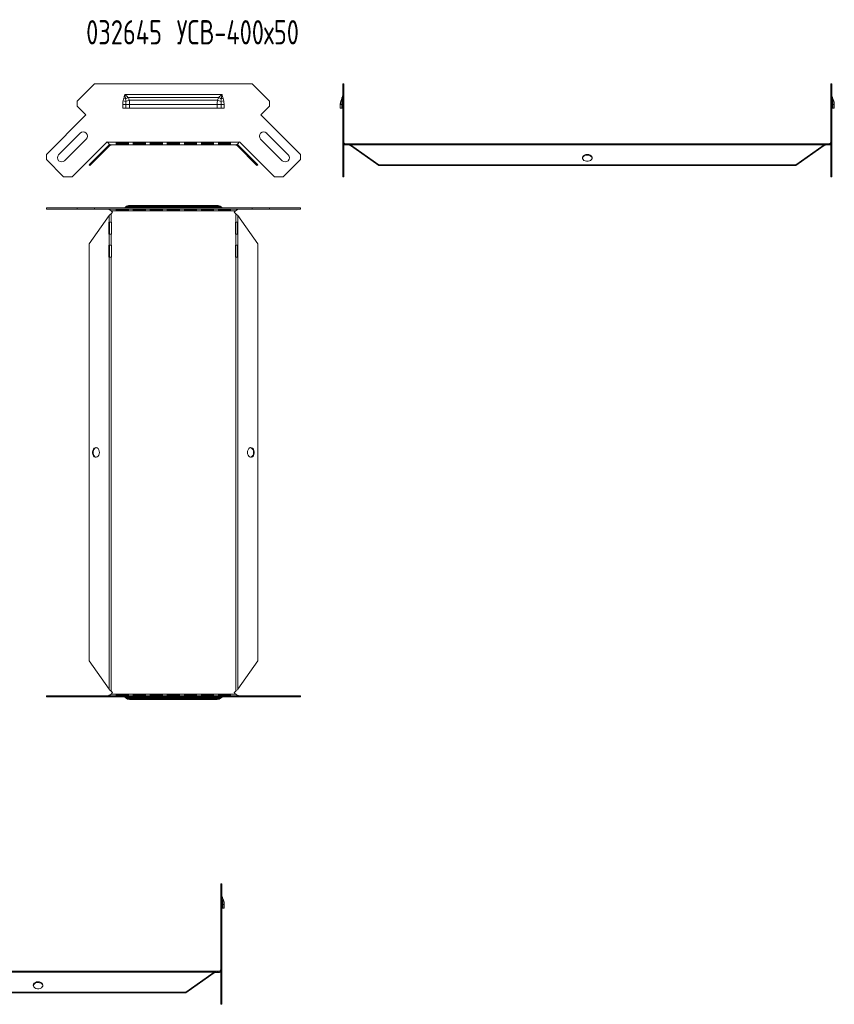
# Model space of a CAD drawing. Header units: millimetres. Extents: x -110 to 3011, y -971 to 757.
# Tile 13 of 13: x 2341 to 3011, y -53 to 757. Entities that reach past the tile are written whole.
import ezdxf

# ---------------------------------------------------------------- set-up
doc = ezdxf.new("R2010")
doc.units = ezdxf.units.MM
doc.styles.add('SLDTEXTSTYLE4', font='TXT', dxfattribs={"width": 0.7, "bigfont": 'bigfont'})

msp = doc.modelspace()

# ---------------------------------------------------------------- linework, layer by layer
at = {"color": 7, "linetype": 'Continuous', "lineweight": 15}
for p, q in [((2388.45, 690.18), (2402.59, 704.32)), ((2402.59, 704.32), (2532.28, 704.32)), ((2532.28, 704.32), (2546.43, 690.18)), ((2606.64, 704.32), (2607.54, 704.32)), ((2606.64, 704.32), (2606.64, 690.18)), ((2607.54, 704.32), (2607.54, 690.18)), ((3008.74, 704.32), (3007.84, 704.32)), ((3007.84, 690.18), (3007.84, 704.32)), ((3008.74, 690.18), (3008.74, 704.32)), ((2388.45, 690.18), (2388.45, 685.94)), ((2426.1, 690.32), (2428.31, 689.85)), ((2426.64, 692.52), (2428.16, 692.07)), ((2427.44, 695.52), (2507.44, 695.52)), ((2430.1, 693.32), (2504.77, 693.32)), ((2431.15, 691.09), (2503.73, 691.09)), ((2506.56, 689.85), (2508.78, 690.32)), ((2506.72, 692.07), (2508.24, 692.52)), ((2546.43, 685.94), (2546.43, 690.18)), ((2606.64, 690.18), (2607.54, 690.18)), ((2606.64, 685.94), (2606.64, 690.18)), ((2607.54, 690.18), (2607.54, 685.94)), ((3007.84, 690.18), (3008.74, 690.18)), ((3007.84, 685.94), (3007.84, 690.18)), ((3008.74, 690.18), (3008.74, 685.94)), ((2395.52, 678.86), (2388.45, 685.94)), ((2425.82, 687.42), (2428.28, 687.42)), ((2425.82, 684.32), (2425.82, 687.42)), ((2428.28, 684.32), (2425.82, 684.32)), ((2428.28, 687.42), (2431.44, 687.42)), ((2428.28, 687.42), (2428.28, 684.32)), ((2431.44, 684.32), (2428.28, 684.32)), ((2431.44, 687.42), (2431.44, 684.32)), ((2431.44, 687.42), (2503.44, 687.42)), ((2431.44, 684.32), (2503.44, 684.32)), ((2503.44, 684.32), (2503.44, 687.42)), ((2503.44, 687.42), (2506.6, 687.42)), ((2506.6, 684.32), (2503.44, 684.32)), ((2506.6, 684.32), (2506.6, 687.42)), ((2506.6, 687.42), (2509.06, 687.42)), ((2509.06, 684.32), (2506.6, 684.32)), ((2509.06, 687.42), (2509.06, 684.32)), ((2546.43, 685.94), (2539.36, 678.86)), ((2604.64, 687.42), (2605.77, 687.42)), ((2604.64, 684.32), (2604.64, 687.42)), ((2605.77, 684.32), (2604.64, 684.32)), ((2605.77, 687.42), (2606.64, 687.42)), ((2605.77, 684.32), (2605.77, 687.42)), ((2606.64, 684.32), (2605.77, 684.32)), ((2607.54, 685.94), (2606.64, 685.94)), ((2606.64, 685.94), (2606.64, 678.86)), ((2607.54, 685.94), (2607.54, 678.86)), ((3008.74, 685.94), (3007.84, 685.94)), ((3007.84, 678.86), (3007.84, 685.94)), ((3008.74, 687.42), (3009.61, 687.42)), ((3008.74, 678.86), (3008.74, 685.94)), ((3009.61, 684.32), (3008.74, 684.32)), ((3009.61, 687.42), (3009.61, 684.32)), ((3009.61, 687.42), (3010.74, 687.42)), ((3010.74, 684.32), (3009.61, 684.32)), ((3010.74, 687.42), (3010.74, 684.32)), ((2363, 646.34), (2395.52, 678.86)), ((2539.36, 678.86), (2571.88, 646.34)), ((2606.64, 678.86), (2607.54, 678.86)), ((2606.64, 678.86), (2606.64, 646.34)), ((2607.54, 678.86), (2607.54, 646.34)), ((3008.74, 678.86), (3007.84, 678.86)), ((3007.84, 646.34), (3007.84, 678.86)), ((3008.74, 646.34), (3008.74, 678.86)), ((2390.77, 663.82), (2373.09, 646.14)), ((2378.04, 641.19), (2395.72, 658.87)), ((2413.06, 656.7), (2384.27, 627.9)), ((2413.23, 656.53), (2413.06, 656.7)), ((2521.65, 656.53), (2413.23, 656.53)), ((2430.44, 655.89), (2420.44, 655.89)), ((2420.44, 655.89), (2420.44, 654.22)), ((2430.44, 654.22), (2430.44, 655.89)), ((2444.44, 655.89), (2434.44, 655.89)), ((2434.44, 655.89), (2434.44, 654.22)), ((2444.44, 654.22), (2444.44, 655.89)), ((2458.44, 655.89), (2448.44, 655.89)), ((2448.44, 655.89), (2448.44, 654.22)), ((2458.44, 654.22), (2458.44, 655.89)), ((2472.44, 655.89), (2462.44, 655.89)), ((2462.44, 655.89), (2462.44, 654.22)), ((2472.44, 654.22), (2472.44, 655.89)), ((2486.44, 655.89), (2476.44, 655.89)), ((2476.44, 655.89), (2476.44, 654.22)), ((2486.44, 654.22), (2486.44, 655.89)), ((2500.44, 655.89), (2490.44, 655.89)), ((2490.44, 655.89), (2490.44, 654.22)), ((2500.44, 654.22), (2500.44, 655.89)), ((2514.44, 655.89), (2504.44, 655.89)), ((2504.44, 655.89), (2504.44, 654.22)), ((2514.44, 654.22), (2514.44, 655.89)), ((2521.81, 656.7), (2521.65, 656.53)), ((2550.61, 627.9), (2521.81, 656.7)), ((2539.16, 658.87), (2556.84, 641.19)), ((2561.79, 646.14), (2544.11, 663.82)), ((2398.08, 637.9), (2414.51, 654.33)), ((2398.71, 637.26), (2415.14, 653.69)), ((2414.51, 654.33), (2415.01, 654.66)), ((2415.14, 653.69), (2414.51, 654.33)), ((2416.2, 654.13), (2416.29, 654.13)), ((2518.59, 654.13), (2416.29, 654.13)), ((2420.44, 655.09), (2430.44, 655.09)), ((2420.44, 654.22), (2430.44, 654.22)), ((2434.44, 655.09), (2444.44, 655.09)), ((2434.44, 654.22), (2444.44, 654.22)), ((2448.44, 655.09), (2458.44, 655.09)), ((2448.44, 654.22), (2458.44, 654.22)), ((2462.44, 655.09), (2472.44, 655.09)), ((2462.44, 654.22), (2472.44, 654.22)), ((2476.44, 655.09), (2486.44, 655.09)), ((2476.44, 654.22), (2486.44, 654.22)), ((2490.44, 655.09), (2500.44, 655.09)), ((2490.44, 654.22), (2500.44, 654.22)), ((2504.44, 655.09), (2514.44, 655.09)), ((2504.44, 654.22), (2514.44, 654.22)), ((2518.59, 654.13), (2518.67, 654.13)), ((2519.73, 653.69), (2520.37, 654.33)), ((2519.73, 653.69), (2536.16, 637.26)), ((2519.84, 654.69), (2520.37, 654.33)), ((2520.37, 654.33), (2536.8, 637.9)), ((2609.04, 654.13), (2609.04, 655.03)), ((2609.04, 655.03), (2610.19, 655.03)), ((2609.04, 654.13), (2610.19, 654.13)), ((2610.19, 655.03), (2610.19, 654.13)), ((2610.19, 655.03), (2611.42, 655.03)), ((2610.19, 654.13), (2611.42, 654.13)), ((2611.42, 654.13), (2611.42, 655.03)), ((2618.19, 655.03), (2611.42, 655.03)), ((2612.96, 654.33), (2636.19, 637.9)), ((2618.19, 654.33), (2612.96, 654.33)), ((2612.96, 653.69), (2612.96, 654.33)), ((2612.96, 653.69), (2636.19, 637.26)), ((2618.19, 654.33), (2618.19, 655.03)), ((2628.19, 655.03), (2618.19, 655.03)), ((2618.19, 654.33), (2618.19, 654.16)), ((2618.19, 654.16), (2628.19, 654.16)), ((2637.19, 655.03), (2628.19, 655.03)), ((2628.19, 655.03), (2628.19, 654.33)), ((2628.19, 654.16), (2628.19, 654.33)), ((2637.19, 654.33), (2628.19, 654.33)), ((2637.19, 654.33), (2637.19, 655.03)), ((2647.19, 655.03), (2637.19, 655.03)), ((2637.19, 654.33), (2637.19, 654.16)), ((2637.19, 654.16), (2647.19, 654.16)), ((2647.19, 655.03), (2647.19, 654.33)), ((3003.96, 655.03), (2647.19, 655.03)), ((2647.19, 654.16), (2647.19, 654.33)), ((3002.42, 654.33), (2647.19, 654.33)), ((2979.19, 637.9), (3002.42, 654.33)), ((2979.19, 637.26), (3002.42, 653.69)), ((3002.42, 653.69), (3002.42, 654.33)), ((3003.96, 654.13), (3003.96, 655.03)), ((3003.96, 655.03), (3005.19, 655.03)), ((3003.96, 654.13), (3005.19, 654.13)), ((3005.19, 655.03), (3005.19, 654.13)), ((3005.19, 655.03), (3006.34, 655.03)), ((3005.19, 654.13), (3006.34, 654.13)), ((3006.34, 654.13), (3006.34, 655.03)), ((2363, 646.34), (2363, 642.09)), ((2377.19, 627.9), (2363, 642.09)), ((2571.88, 642.09), (2557.68, 627.9)), ((2571.88, 642.09), (2571.88, 646.34)), ((2606.64, 646.34), (2607.54, 646.34)), ((2606.64, 642.09), (2606.64, 646.34)), ((2607.54, 642.09), (2606.64, 642.09)), ((2606.64, 642.09), (2606.64, 627.9)), ((2607.54, 646.34), (2607.54, 642.09)), ((2607.54, 642.09), (2607.54, 627.9)), ((3007.84, 646.34), (3008.74, 646.34)), ((3007.84, 642.09), (3007.84, 646.34)), ((3008.74, 642.09), (3007.84, 642.09)), ((3007.84, 627.9), (3007.84, 642.09)), ((3008.74, 646.34), (3008.74, 642.09)), ((3008.74, 627.9), (3008.74, 642.09)), ((2398.08, 637.9), (2398.71, 637.26)), ((2536.8, 637.9), (2536.16, 637.26)), ((2636.19, 637.9), (2979.19, 637.9)), ((2636.19, 637.9), (2636.19, 637.26)), ((2636.19, 637.26), (2979.19, 637.26)), ((2979.19, 637.9), (2979.19, 637.26)), ((2384.27, 627.9), (2377.19, 627.9)), ((2557.68, 627.9), (2550.61, 627.9)), ((2606.64, 627.9), (2607.54, 627.9)), ((3008.74, 627.9), (3007.84, 627.9)), ((2363, 602.34), (2363, 601.44)), ((2388.45, 602.34), (2363, 602.34)), ((2388.45, 601.44), (2363, 601.44)), ((2388.45, 602.34), (2388.45, 601.44)), ((2402.59, 602.34), (2388.45, 602.34)), ((2402.59, 601.44), (2388.45, 601.44)), ((2402.59, 602.34), (2402.59, 601.44)), ((2532.28, 602.34), (2402.59, 602.34)), ((2532.28, 601.44), (2402.59, 601.44)), ((2518.59, 599.94), (2416.29, 599.94)), ((2416.29, 599.94), (2417.44, 598.79)), ((2420.44, 601.38), (2430.44, 601.38)), ((2420.44, 600.34), (2420.44, 601.38)), ((2430.44, 600.58), (2420.44, 600.58)), ((2430.44, 600.34), (2420.44, 600.34)), ((2504.77, 602.76), (2430.1, 602.76)), ((2430.44, 601.38), (2430.44, 600.34)), ((2503.73, 603.64), (2431.15, 603.64)), ((2503.44, 604.34), (2431.44, 604.34)), ((2434.44, 601.38), (2444.44, 601.38)), ((2434.44, 600.34), (2434.44, 601.38)), ((2444.44, 600.58), (2434.44, 600.58)), ((2444.44, 600.34), (2434.44, 600.34)), ((2444.44, 601.38), (2444.44, 600.34)), ((2448.44, 601.38), (2458.44, 601.38)), ((2448.44, 600.34), (2448.44, 601.38)), ((2458.44, 600.58), (2448.44, 600.58)), ((2458.44, 600.34), (2448.44, 600.34)), ((2458.44, 601.38), (2458.44, 600.34)), ((2462.44, 601.38), (2472.44, 601.38)), ((2462.44, 600.34), (2462.44, 601.38)), ((2472.44, 600.58), (2462.44, 600.58)), ((2472.44, 600.34), (2462.44, 600.34)), ((2472.44, 601.38), (2472.44, 600.34)), ((2476.44, 601.38), (2486.44, 601.38)), ((2476.44, 600.34), (2476.44, 601.38)), ((2486.44, 600.58), (2476.44, 600.58)), ((2486.44, 600.34), (2476.44, 600.34)), ((2486.44, 601.38), (2486.44, 600.34)), ((2490.44, 601.38), (2500.44, 601.38)), ((2490.44, 600.34), (2490.44, 601.38)), ((2500.44, 600.58), (2490.44, 600.58)), ((2500.44, 600.34), (2490.44, 600.34)), ((2500.44, 601.38), (2500.44, 600.34)), ((2504.44, 601.38), (2514.44, 601.38)), ((2504.44, 600.34), (2504.44, 601.38)), ((2514.44, 600.58), (2504.44, 600.58)), ((2514.44, 600.34), (2504.44, 600.34)), ((2514.44, 601.38), (2514.44, 600.34)), ((2517.44, 598.79), (2518.59, 599.94)), ((2532.28, 602.34), (2532.28, 601.44)), ((2546.43, 602.34), (2532.28, 602.34)), ((2546.43, 601.44), (2532.28, 601.44)), ((2546.43, 601.44), (2546.43, 602.34)), ((2571.88, 602.34), (2546.43, 602.34)), ((2571.88, 601.44), (2546.43, 601.44)), ((2571.88, 601.44), (2571.88, 602.34)), ((2414.51, 596.02), (2398.08, 572.79)), ((2414.51, 590.79), (2414.51, 596.02)), ((2417.44, 598.79), (2416.2, 597.55)), ((2416.2, 590.79), (2416.2, 597.55)), ((2518.67, 597.55), (2517.44, 598.79)), ((2518.67, 590.79), (2518.67, 597.55)), ((2520.37, 590.79), (2520.37, 596.02)), ((2536.8, 572.79), (2520.37, 596.02)), ((2414.51, 590.79), (2414.34, 590.79)), ((2414.34, 590.79), (2414.34, 580.79)), ((2414.51, 590.79), (2416.2, 590.79)), ((2414.98, 580.79), (2414.98, 590.79)), ((2416.44, 590.79), (2416.2, 590.79)), ((2416.44, 580.79), (2416.44, 590.79)), ((2518.67, 590.79), (2518.44, 590.79)), ((2518.44, 590.79), (2518.44, 580.79)), ((2518.67, 590.79), (2520.37, 590.79)), ((2519.9, 590.79), (2519.9, 580.79)), ((2520.54, 590.79), (2520.37, 590.79)), ((2520.54, 580.79), (2520.54, 590.79)), ((2414.34, 580.79), (2414.51, 580.79)), ((2414.51, 571.79), (2414.51, 580.79)), ((2416.2, 580.79), (2414.51, 580.79)), ((2416.2, 580.79), (2416.44, 580.79)), ((2416.2, 571.79), (2416.2, 580.79)), ((2518.44, 580.79), (2518.67, 580.79)), ((2518.67, 571.79), (2518.67, 580.79)), ((2520.37, 580.79), (2518.67, 580.79)), ((2520.37, 571.79), (2520.37, 580.79)), ((2520.37, 580.79), (2520.54, 580.79)), ((2398.08, 572.79), (2398.08, 229.79)), ((2414.51, 571.79), (2414.34, 571.79)), ((2414.34, 571.79), (2414.34, 561.79)), ((2414.51, 571.79), (2416.2, 571.79)), ((2414.98, 561.79), (2414.98, 571.79)), ((2416.44, 571.79), (2416.2, 571.79)), ((2416.44, 561.79), (2416.44, 571.79)), ((2518.67, 571.79), (2518.44, 571.79)), ((2518.44, 571.79), (2518.44, 561.79)), ((2518.67, 571.79), (2520.37, 571.79)), ((2519.9, 571.79), (2519.9, 561.79)), ((2520.54, 571.79), (2520.37, 571.79)), ((2520.54, 561.79), (2520.54, 571.79)), ((2536.8, 229.79), (2536.8, 572.79)), ((2414.34, 561.79), (2414.51, 561.79)), ((2414.51, 206.55), (2414.51, 561.79)), ((2416.2, 561.79), (2414.51, 561.79)), ((2416.2, 205.02), (2416.2, 561.79)), ((2416.2, 561.79), (2416.44, 561.79)), ((2518.44, 561.79), (2518.67, 561.79)), ((2518.67, 205.02), (2518.67, 561.79)), ((2520.37, 561.79), (2518.67, 561.79)), ((2520.37, 206.55), (2520.37, 561.79)), ((2520.37, 561.79), (2520.54, 561.79)), ((2398.08, 229.79), (2414.51, 206.55)), ((2520.37, 206.55), (2536.8, 229.79)), ((2416.2, 205.02), (2417.44, 203.79)), ((2417.44, 203.79), (2416.29, 202.64)), ((2518.59, 202.64), (2416.29, 202.64)), ((2517.44, 203.79), (2518.67, 205.02)), ((2518.59, 202.64), (2517.44, 203.79)), ((2363, 201.14), (2363, 200.24)), ((2363, 201.14), (2388.45, 201.14)), ((2363, 200.24), (2388.45, 200.24)), ((2388.45, 201.14), (2388.45, 200.24)), ((2388.45, 201.14), (2402.59, 201.14)), ((2388.45, 200.24), (2402.59, 200.24)), ((2402.59, 200.24), (2402.59, 201.14)), ((2402.59, 201.14), (2532.28, 201.14)), ((2402.59, 200.24), (2532.28, 200.24)), ((2420.44, 202.23), (2430.44, 202.23)), ((2420.44, 201.19), (2420.44, 202.23)), ((2420.44, 201.99), (2430.44, 201.99)), ((2430.44, 201.19), (2420.44, 201.19)), ((2430.1, 199.82), (2504.77, 199.82)), ((2430.44, 202.23), (2430.44, 201.19)), ((2431.15, 198.94), (2503.73, 198.94)), ((2431.44, 198.24), (2503.44, 198.24)), ((2434.44, 202.23), (2444.44, 202.23)), ((2434.44, 201.19), (2434.44, 202.23)), ((2434.44, 201.99), (2444.44, 201.99)), ((2444.44, 201.19), (2434.44, 201.19)), ((2444.44, 202.23), (2444.44, 201.19)), ((2448.44, 202.23), (2458.44, 202.23)), ((2448.44, 201.19), (2448.44, 202.23)), ((2448.44, 201.99), (2458.44, 201.99)), ((2458.44, 201.19), (2448.44, 201.19)), ((2458.44, 202.23), (2458.44, 201.19)), ((2462.44, 202.23), (2472.44, 202.23)), ((2462.44, 201.19), (2462.44, 202.23)), ((2462.44, 201.99), (2472.44, 201.99)), ((2472.44, 201.19), (2462.44, 201.19)), ((2472.44, 202.23), (2472.44, 201.19)), ((2476.44, 202.23), (2486.44, 202.23)), ((2476.44, 201.19), (2476.44, 202.23)), ((2476.44, 201.99), (2486.44, 201.99)), ((2486.44, 201.19), (2476.44, 201.19)), ((2486.44, 202.23), (2486.44, 201.19)), ((2490.44, 202.23), (2500.44, 202.23)), ((2490.44, 201.19), (2490.44, 202.23)), ((2490.44, 201.99), (2500.44, 201.99)), ((2500.44, 201.19), (2490.44, 201.19)), ((2500.44, 202.23), (2500.44, 201.19)), ((2504.44, 202.23), (2514.44, 202.23)), ((2504.44, 201.19), (2504.44, 202.23)), ((2504.44, 201.99), (2514.44, 201.99)), ((2514.44, 201.19), (2504.44, 201.19)), ((2514.44, 202.23), (2514.44, 201.19)), ((2532.28, 200.24), (2532.28, 201.14)), ((2532.28, 201.14), (2546.43, 201.14)), ((2532.28, 200.24), (2546.43, 200.24)), ((2546.43, 200.24), (2546.43, 201.14)), ((2546.43, 201.14), (2571.88, 201.14)), ((2546.43, 200.24), (2571.88, 200.24)), ((2571.88, 200.24), (2571.88, 201.14)), ((2507.27, 46.48), (2506.37, 46.48)), ((2506.37, 32.34), (2506.37, 46.48)), ((2507.27, 32.34), (2507.27, 46.48)), ((2506.37, 32.34), (2507.27, 32.34)), ((2506.37, 28.1), (2506.37, 32.34)), ((2507.27, 28.1), (2506.37, 28.1)), ((2506.37, 21.03), (2506.37, 28.1)), ((2507.27, 32.34), (2507.27, 28.1)), ((2507.27, 29.58), (2508.14, 29.58)), ((2507.27, 21.03), (2507.27, 28.1)), ((2508.14, 26.48), (2507.27, 26.48)), ((2508.14, 29.58), (2508.14, 26.48)), ((2508.14, 29.58), (2509.27, 29.58)), ((2509.27, 26.48), (2508.14, 26.48)), ((2509.27, 29.58), (2509.27, 26.48)), ((2507.27, 21.03), (2506.37, 21.03)), ((2506.37, -11.5), (2506.37, 21.03)), ((2507.27, -11.5), (2507.27, 21.03)), ((2506.37, -15.74), (2506.37, -11.5)), ((2506.37, -11.5), (2507.27, -11.5)), ((2507.27, -15.74), (2506.37, -15.74)), ((2506.37, -52.54), (2506.37, -15.74)), ((2507.27, -11.5), (2507.27, -15.74)), ((2507.27, -52.54), (2507.27, -15.74)), ((2502.48, -25.41), (2245.72, -25.41)), ((2500.95, -26.11), (2245.72, -26.11)), ((2477.72, -42.54), (2500.95, -26.11)), ((2477.72, -43.17), (2500.95, -26.75)), ((2500.95, -26.75), (2500.95, -26.11)), ((2502.48, -26.31), (2502.48, -25.41)), ((2502.48, -25.41), (2503.72, -25.41)), ((2502.48, -26.31), (2503.72, -26.31)), ((2503.72, -25.41), (2503.72, -26.31)), ((2503.72, -25.41), (2504.87, -25.41)), ((2503.72, -26.31), (2504.87, -26.31)), ((2504.87, -26.31), (2504.87, -25.41)), ((2234.72, -42.54), (2477.72, -42.54)), ((2234.72, -43.17), (2477.72, -43.17)), ((2477.72, -42.54), (2477.72, -43.17)), ((2507.27, -52.54), (2506.37, -52.54))]:
    msp.add_line(p, q, dxfattribs=at)
at = {"color": 7, "linetype": 'Continuous', "lineweight": 15, "flags": 128}
for points in [[(2605.92, 689.85), (2606.08, 689.9), (2606.23, 689.96), (2606.35, 690.01), (2606.46, 690.07), (2606.54, 690.13), (2606.59, 690.19), (2606.63, 690.25), (2606.64, 690.32)], [(3008.74, 690.32), (3008.75, 690.25), (3008.78, 690.19), (3008.84, 690.13), (3008.92, 690.07), (3009.03, 690.01), (3009.15, 689.96), (3009.3, 689.9), (3009.46, 689.85)], [(2807.69, 646.38), (2808.87, 646.26), (2809.94, 645.89), (2810.82, 645.32), (2811.41, 644.59), (2811.68, 643.77), (2811.59, 642.93), (2811.15, 642.14), (2810.41, 641.48), (2809.43, 641.01), (2808.29, 640.76), (2807.09, 640.76), (2805.95, 641.01), (2804.97, 641.48), (2804.23, 642.14), (2803.79, 642.93), (2803.7, 643.77), (2803.97, 644.59), (2804.56, 645.32), (2805.44, 645.89), (2806.51, 646.26), (2807.69, 646.38)], [(2406.56, 401.29), (2406.44, 400.11), (2406.07, 399.03), (2405.5, 398.16), (2404.77, 397.56), (2403.95, 397.3), (2403.11, 397.39), (2402.32, 397.82), (2401.66, 398.57), (2401.19, 399.55), (2400.94, 400.69), (2400.94, 401.88), (2401.19, 403.02), (2401.66, 404.01), (2402.32, 404.75), (2403.11, 405.19), (2403.95, 405.28), (2404.77, 405.01), (2405.5, 404.41), (2406.07, 403.54), (2406.44, 402.47), (2406.56, 401.29)], [(2404.05, 405.26), (2403.74, 405.19), (2402.96, 404.75), (2402.3, 404.01), (2401.82, 403.02), (2401.57, 401.88), (2401.57, 400.69), (2401.82, 399.55), (2402.3, 398.57), (2402.96, 397.82), (2403.74, 397.39), (2404.05, 397.31)], [(2528.31, 401.29), (2528.44, 400.11), (2528.81, 399.03), (2529.38, 398.16), (2530.11, 397.56), (2530.93, 397.3), (2531.77, 397.39), (2532.56, 397.82), (2533.22, 398.57), (2533.69, 399.55), (2533.94, 400.69), (2533.94, 401.88), (2533.69, 403.02), (2533.22, 404.01), (2532.56, 404.75), (2531.77, 405.19), (2530.93, 405.28), (2530.11, 405.01), (2529.38, 404.41), (2528.81, 403.54), (2528.44, 402.47), (2528.31, 401.29)], [(2507.27, 32.48), (2507.28, 32.42), (2507.31, 32.36), (2507.37, 32.29), (2507.45, 32.23), (2507.56, 32.18), (2507.68, 32.12), (2507.82, 32.07), (2507.99, 32.01)], [(2356.22, -34.05), (2357.4, -34.18), (2358.47, -34.54), (2359.35, -35.12), (2359.94, -35.85), (2360.21, -36.67), (2360.12, -37.51), (2359.68, -38.3), (2358.94, -38.95), (2357.95, -39.43), (2356.81, -39.68), (2355.62, -39.68), (2354.48, -39.43), (2353.5, -38.95), (2352.75, -38.3), (2352.32, -37.51), (2352.23, -36.67), (2352.5, -35.85), (2353.09, -35.12), (2353.97, -34.54), (2355.04, -34.18), (2356.22, -34.05)]]:
    msp.add_lwpolyline(points, dxfattribs=at)
at = {"color": 7, "linetype": 'Continuous', "lineweight": 15}
for centre, radius, start, end in [((2437.5, 679.7), 15.5, 118.48875, 127.06398), ((2435, 678.4), 13.26, 106.89305, 120.30654), ((2499.87, 678.4), 13.26, 59.69346, 73.10695), ((2497.38, 679.7), 15.5, 52.93602, 61.51125), ((2606.65, 690.95), 1.32, 173.74544, 236.1908), ((2607.76, 692.79), 1.62, 160.99757, 206.52958), ((2606.05, 692.61), 0.6, 295.30597, 351.54554), ((3009.33, 692.61), 0.6, 188.45446, 244.69403), ((3007.62, 692.79), 1.62, 333.47042, 19.00243), ((3008.73, 690.95), 1.32, 303.8092, 6.25456), ((2393.24, 661.35), 3.5, 315, 135), ((2541.64, 661.35), 3.5, 45, 225), ((2375.56, 643.67), 3.5, 135, 315), ((2559.31, 643.67), 3.5, 225, 45), ((2807.22, 642.09), 3.69, 82.64503, 161.90525), ((2808.1, 641.99), 3.78, 19.28764, 96.16208), ((2425.82, 606.24), 3.9, 270, 309.16949), ((2426.1, 606.1), 3.76, 270.05661, 306.12406), ((2426.63, 605.94), 3.6, 270.03751, 294.9804), ((2429.28, 599.13), 3.72, 77.21938, 107.63122), ((2431.44, 599.34), 5, 90, 129.16949), ((2430.56, 599.26), 4.41, 82.33265, 120.66456), ((2503.44, 599.34), 5, 50.83051, 90), ((2504.32, 599.26), 4.41, 59.33544, 97.66735), ((2505.6, 599.13), 3.72, 72.36878, 102.78062), ((2508.78, 606.1), 3.76, 233.87594, 269.94339), ((2509.06, 606.24), 3.9, 230.83051, 270), ((2508.24, 605.94), 3.6, 245.0196, 269.96249), ((2529.58, 401.69), 3.78, 353.83792, 70.71236), ((2529.68, 400.82), 3.69, 288.09475, 7.35497), ((2425.82, 196.34), 3.9, 50.83051, 90), ((2426.1, 196.48), 3.76, 53.87594, 89.94339), ((2426.63, 196.63), 3.6, 65.0196, 89.96249), ((2429.28, 203.44), 3.72, 252.36878, 282.78062), ((2431.44, 203.24), 5, 230.83051, 270), ((2430.56, 203.31), 4.41, 239.33544, 277.66735), ((2503.44, 203.24), 5, 270, 309.16949), ((2504.32, 203.31), 4.41, 262.33265, 300.66456), ((2505.6, 203.44), 3.72, 257.21938, 287.63122), ((2508.78, 196.48), 3.76, 90.05661, 126.12406), ((2509.06, 196.34), 3.9, 90, 129.16949), ((2508.24, 196.63), 3.6, 90.03751, 114.9804), ((2507.86, 34.77), 0.6, 188.45446, 244.69403), ((2506.15, 34.95), 1.62, 333.47042, 19.00243), ((2507.26, 33.11), 1.32, 303.8092, 6.25456), ((2355.75, -38.34), 3.69, 82.64503, 161.90525), ((2356.62, -38.45), 3.78, 19.28764, 96.16208)]:
    msp.add_arc(centre, radius, start, end, dxfattribs=at)
for points, knots in [([(2425.82, 687.42), (2425.82, 687.9), (2425.84, 688.39), (2425.93, 689.36), (2426, 689.84), (2426.1, 690.32)], [0, 0, 0, 0, 0.5, 0.5, 1, 1, 1, 1]), ([(2426.1, 690.32), (2426.18, 690.69), (2426.26, 691.06), (2426.43, 691.79), (2426.53, 692.16), (2426.64, 692.52)], [0, 0, 0, 0, 0.5, 0.5, 1, 1, 1, 1]), ([(2426.64, 692.52), (2426.78, 693.02), (2426.92, 693.52), (2427.18, 694.52), (2427.31, 695.02), (2427.44, 695.52)], [0, 0, 0, 0, 0.5, 0.5, 1, 1, 1, 1]), ([(2430.1, 693.32), (2429.68, 693.69), (2429.24, 694.06), (2428.34, 694.79), (2427.89, 695.16), (2427.44, 695.52)], [0, 0, 0, 0, 0.5, 0.5, 1, 1, 1, 1]), ([(2428.16, 692.07), (2428.04, 692.63), (2427.92, 693.21), (2427.68, 694.37), (2427.56, 694.95), (2427.44, 695.52)], [0, 0, 0, 0, 0.5, 0.5, 1, 1, 1, 1]), ([(2428.31, 689.85), (2428.3, 689.45), (2428.29, 689.04), (2428.28, 688.23), (2428.28, 687.82), (2428.28, 687.42)], [0, 0, 0, 0, 0.5, 0.5, 1, 1, 1, 1]), ([(2430.1, 693.32), (2430.32, 692.97), (2430.52, 692.6), (2430.86, 691.86), (2431.01, 691.48), (2431.15, 691.09)], [0, 0, 0, 0, 0.5, 0.5, 1, 1, 1, 1]), ([(2431.15, 691.09), (2431.25, 690.51), (2431.32, 689.91), (2431.39, 688.99), (2431.41, 688.68), (2431.43, 688.05), (2431.44, 687.73), (2431.44, 687.42)], [0, 0, 0, 0, 0.5, 0.5, 0.75, 0.75, 1, 1, 1, 1]), ([(2503.44, 687.42), (2503.44, 687.73), (2503.44, 688.05), (2503.47, 688.68), (2503.48, 688.99), (2503.55, 689.91), (2503.62, 690.51), (2503.73, 691.09)], [0, 0, 0, 0, 0.25, 0.25, 0.5, 0.5, 1, 1, 1, 1]), ([(2503.73, 691.09), (2503.86, 691.48), (2504.02, 691.86), (2504.36, 692.6), (2504.55, 692.97), (2504.77, 693.32)], [0, 0, 0, 0, 0.5, 0.5, 1, 1, 1, 1]), ([(2504.77, 693.32), (2505.2, 693.69), (2505.64, 694.06), (2506.53, 694.79), (2506.99, 695.16), (2507.44, 695.52)], [0, 0, 0, 0, 0.5, 0.5, 1, 1, 1, 1]), ([(2506.6, 687.42), (2506.6, 687.82), (2506.59, 688.23), (2506.58, 689.04), (2506.58, 689.45), (2506.56, 689.85)], [0, 0, 0, 0, 0.5, 0.5, 1, 1, 1, 1]), ([(2506.72, 692.07), (2506.84, 692.63), (2506.95, 693.21), (2507.19, 694.37), (2507.32, 694.95), (2507.44, 695.52)], [0, 0, 0, 0, 0.5, 0.5, 1, 1, 1, 1]), ([(2508.24, 692.52), (2508.09, 693.02), (2507.96, 693.52), (2507.69, 694.52), (2507.57, 695.02), (2507.44, 695.52)], [0, 0, 0, 0, 0.5, 0.5, 1, 1, 1, 1]), ([(2508.24, 692.52), (2508.35, 692.16), (2508.44, 691.79), (2508.62, 691.06), (2508.7, 690.69), (2508.78, 690.32)], [0, 0, 0, 0, 0.5, 0.5, 1, 1, 1, 1]), ([(2508.78, 690.32), (2508.88, 689.84), (2508.95, 689.36), (2509.04, 688.39), (2509.06, 687.9), (2509.06, 687.42)], [0, 0, 0, 0, 0.5, 0.5, 1, 1, 1, 1]), ([(2604.64, 687.42), (2604.64, 687.73), (2604.66, 688.05), (2604.72, 688.68), (2604.76, 688.99), (2604.94, 689.91), (2605.11, 690.51), (2605.34, 691.09)], [0, 0, 0, 0, 0.25, 0.25, 0.5, 0.5, 1, 1, 1, 1]), ([(2605.34, 691.09), (2605.49, 691.48), (2605.64, 691.86), (2605.94, 692.6), (2606.08, 692.97), (2606.22, 693.32)], [0, 0, 0, 0, 0.5, 0.5, 1, 1, 1, 1]), ([(2605.77, 687.42), (2605.77, 687.82), (2605.78, 688.23), (2605.83, 689.04), (2605.87, 689.45), (2605.92, 689.85)], [0, 0, 0, 0, 0.5, 0.5, 1, 1, 1, 1]), ([(2606.22, 693.32), (2606.37, 693.69), (2606.47, 694.06), (2606.61, 694.79), (2606.64, 695.16), (2606.64, 695.52)], [0, 0, 0, 0, 0.5, 0.5, 1, 1, 1, 1]), ([(2606.3, 692.07), (2606.43, 692.63), (2606.51, 693.21), (2606.62, 694.37), (2606.64, 694.95), (2606.64, 695.52)], [0, 0, 0, 0, 0.5, 0.5, 1, 1, 1, 1]), ([(3009.08, 692.07), (3008.95, 692.63), (3008.87, 693.21), (3008.76, 694.37), (3008.74, 694.95), (3008.74, 695.52)], [0, 0, 0, 0, 0.5, 0.5, 1, 1, 1, 1]), ([(3009.16, 693.32), (3009.01, 693.69), (3008.91, 694.06), (3008.77, 694.79), (3008.74, 695.16), (3008.74, 695.52)], [0, 0, 0, 0, 0.5, 0.5, 1, 1, 1, 1]), ([(3009.16, 693.32), (3009.3, 692.97), (3009.44, 692.6), (3009.74, 691.86), (3009.89, 691.48), (3010.04, 691.09)], [0, 0, 0, 0, 0.5, 0.5, 1, 1, 1, 1]), ([(3009.46, 689.85), (3009.51, 689.45), (3009.55, 689.04), (3009.6, 688.23), (3009.61, 687.82), (3009.61, 687.42)], [0, 0, 0, 0, 0.5, 0.5, 1, 1, 1, 1]), ([(3010.04, 691.09), (3010.27, 690.51), (3010.44, 689.91), (3010.62, 688.99), (3010.66, 688.68), (3010.72, 688.05), (3010.74, 687.73), (3010.74, 687.42)], [0, 0, 0, 0, 0.5, 0.5, 0.75, 0.75, 1, 1, 1, 1]), ([(2416.29, 654.13), (2416.03, 654.13), (2415.78, 654.19), (2415.27, 654.43), (2415.01, 654.61), (2414.5, 655.06), (2414.25, 655.32), (2413.74, 655.9), (2413.48, 656.22), (2413.23, 656.53)], [0, 0, 0, 0, 0.25, 0.25, 0.5, 0.5, 0.75, 0.75, 1, 1, 1, 1]), ([(2521.65, 656.53), (2521.43, 656.26), (2521.2, 655.97), (2520.82, 655.54), (2520.69, 655.4), (2520.48, 655.2), (2520.41, 655.14), (2520.27, 655.01), (2520.2, 654.94), (2519.84, 654.65), (2519.57, 654.46), (2519.05, 654.2), (2518.81, 654.13), (2518.59, 654.13)], [0, 0, 0, 0, 0.25, 0.25, 0.375, 0.375, 0.4375, 0.4375, 0.5, 0.5, 0.75, 0.75, 1, 1, 1, 1]), ([(2607.54, 656.53), (2607.54, 656.49), (2607.54, 656.41), (2607.56, 656.3), (2607.58, 656.18), (2607.62, 656.06), (2607.66, 655.94), (2607.72, 655.82), (2607.78, 655.71), (2607.86, 655.6), (2607.96, 655.48), (2608.09, 655.36), (2608.26, 655.25), (2608.44, 655.15), (2608.64, 655.08), (2608.83, 655.04), (2608.97, 655.03), (2609.04, 655.03)], [0, 0, 0, 0, 0.048508, 0.098524, 0.150052, 0.203094, 0.257652, 0.313728, 0.371326, 0.430446, 0.49109, 0.581344, 0.66938, 0.755229, 0.838925, 0.920502, 1, 1, 1, 1]), ([(3006.34, 655.03), (3006.53, 655.03), (3006.73, 655.07), (3007.09, 655.22), (3007.26, 655.33), (3007.54, 655.61), (3007.65, 655.78), (3007.8, 656.14), (3007.84, 656.34), (3007.84, 656.53)], [0, 0, 0, 0, 0.25, 0.25, 0.5, 0.5, 0.75, 0.75, 1, 1, 1, 1]), ([(2415.14, 653.69), (2415.28, 653.83), (2415.45, 653.94), (2415.81, 654.09), (2416.01, 654.13), (2416.2, 654.13)], [0, 0, 0, 0, 0.5, 0.5, 1, 1, 1, 1]), ([(2518.67, 654.13), (2518.87, 654.13), (2519.07, 654.09), (2519.43, 653.94), (2519.59, 653.83), (2519.73, 653.69)], [0, 0, 0, 0, 0.5, 0.5, 1, 1, 1, 1]), ([(2607.54, 654.71), (2607.71, 654.57), (2608.13, 654.22), (2608.71, 654.16), (2609.04, 654.13)], [0, 0, 0, 0, 0.419998, 1, 1, 1, 1]), ([(2611.42, 655.03), (2611.68, 655.03), (2611.93, 654.97), (2612.45, 654.73), (2612.7, 654.55), (2612.96, 654.33)], [0, 0, 0, 0, 0.5, 0.5, 1, 1, 1, 1]), ([(2611.42, 654.13), (2611.68, 654.13), (2611.93, 654.09), (2612.45, 653.94), (2612.7, 653.83), (2612.96, 653.69)], [0, 0, 0, 0, 0.5, 0.5, 1, 1, 1, 1]), ([(3002.42, 654.33), (3002.68, 654.55), (3002.93, 654.73), (3003.45, 654.97), (3003.7, 655.03), (3003.96, 655.03)], [0, 0, 0, 0, 0.5, 0.5, 1, 1, 1, 1]), ([(3002.42, 653.69), (3002.68, 653.83), (3002.93, 653.94), (3003.45, 654.09), (3003.7, 654.13), (3003.96, 654.13)], [0, 0, 0, 0, 0.5, 0.5, 1, 1, 1, 1]), ([(3006.34, 654.13), (3006.66, 654.16), (3007.22, 654.21), (3007.65, 654.56), (3007.84, 654.7)], [0, 0, 0, 0, 0.572438, 1, 1, 1, 1]), ([(2413.23, 601.44), (2413.28, 601.43), (2413.38, 601.43), (2413.53, 601.42), (2413.69, 601.39), (2413.85, 601.36), (2414.02, 601.32), (2414.19, 601.26), (2414.37, 601.19), (2414.56, 601.12), (2414.78, 601.01), (2415.03, 600.88), (2415.3, 600.72), (2415.57, 600.53), (2415.82, 600.34), (2416.06, 600.14), (2416.21, 600), (2416.29, 599.94)], [0, 0, 0, 0, 0.048508, 0.098524, 0.150052, 0.203094, 0.257652, 0.313728, 0.371326, 0.430446, 0.49109, 0.581344, 0.66938, 0.755229, 0.838925, 0.920502, 1, 1, 1, 1]), ([(2430.1, 602.76), (2429.68, 602.61), (2429.24, 602.51), (2428.34, 602.37), (2427.89, 602.34), (2427.44, 602.34)], [0, 0, 0, 0, 0.5, 0.5, 1, 1, 1, 1]), ([(2428.16, 602.67), (2428.04, 602.55), (2427.92, 602.47), (2427.68, 602.36), (2427.56, 602.34), (2427.44, 602.34)], [0, 0, 0, 0, 0.5, 0.5, 1, 1, 1, 1]), ([(2428.28, 603.21), (2428.28, 603.21), (2428.28, 603.2), (2428.29, 603.15), (2428.3, 603.11), (2428.31, 603.06)], [0, 0, 0, 0, 0.5, 0.5, 1, 1, 1, 1]), ([(2431.15, 603.64), (2431.01, 603.48), (2430.86, 603.33), (2430.52, 603.04), (2430.32, 602.89), (2430.1, 602.76)], [0, 0, 0, 0, 0.5, 0.5, 1, 1, 1, 1]), ([(2431.44, 604.34), (2431.44, 604.34), (2431.43, 604.32), (2431.41, 604.26), (2431.39, 604.22), (2431.32, 604.04), (2431.25, 603.87), (2431.15, 603.64)], [0, 0, 0, 0, 0.25, 0.25, 0.5, 0.5, 1, 1, 1, 1]), ([(2503.73, 603.64), (2503.62, 603.87), (2503.55, 604.04), (2503.48, 604.22), (2503.47, 604.26), (2503.44, 604.32), (2503.44, 604.34), (2503.44, 604.34)], [0, 0, 0, 0, 0.5, 0.5, 0.75, 0.75, 1, 1, 1, 1]), ([(2504.77, 602.76), (2504.55, 602.89), (2504.36, 603.04), (2504.02, 603.33), (2503.86, 603.48), (2503.73, 603.64)], [0, 0, 0, 0, 0.5, 0.5, 1, 1, 1, 1]), ([(2504.77, 602.76), (2505.2, 602.61), (2505.64, 602.51), (2506.53, 602.37), (2506.99, 602.34), (2507.44, 602.34)], [0, 0, 0, 0, 0.5, 0.5, 1, 1, 1, 1]), ([(2506.56, 603.06), (2506.58, 603.11), (2506.58, 603.15), (2506.59, 603.2), (2506.6, 603.21), (2506.6, 603.21)], [0, 0, 0, 0, 0.5, 0.5, 1, 1, 1, 1]), ([(2506.72, 602.67), (2506.84, 602.55), (2506.95, 602.47), (2507.19, 602.36), (2507.32, 602.34), (2507.44, 602.34)], [0, 0, 0, 0, 0.5, 0.5, 1, 1, 1, 1]), ([(2518.59, 599.94), (2518.84, 600.13), (2519.1, 600.33), (2519.61, 600.69), (2519.86, 600.86), (2520.37, 601.13), (2520.63, 601.25), (2521.14, 601.4), (2521.4, 601.44), (2521.65, 601.44)], [0, 0, 0, 0, 0.25, 0.25, 0.5, 0.5, 0.75, 0.75, 1, 1, 1, 1]), ([(2416.2, 597.55), (2415.89, 597.3), (2415.58, 597.04), (2415, 596.53), (2414.73, 596.28), (2414.51, 596.02)], [0, 0, 0, 0, 0.5, 0.5, 1, 1, 1, 1]), ([(2520.37, 596.02), (2520.15, 596.28), (2519.88, 596.53), (2519.3, 597.04), (2518.99, 597.3), (2518.67, 597.55)], [0, 0, 0, 0, 0.5, 0.5, 1, 1, 1, 1]), ([(2416.29, 202.64), (2416.03, 202.44), (2415.78, 202.25), (2415.27, 201.88), (2415.01, 201.72), (2414.5, 201.44), (2414.25, 201.33), (2413.74, 201.18), (2413.48, 201.14), (2413.23, 201.14)], [0, 0, 0, 0, 0.25, 0.25, 0.5, 0.5, 0.75, 0.75, 1, 1, 1, 1]), ([(2414.51, 206.55), (2414.73, 206.3), (2415, 206.04), (2415.58, 205.53), (2415.89, 205.28), (2416.2, 205.02)], [0, 0, 0, 0, 0.5, 0.5, 1, 1, 1, 1]), ([(2521.65, 201.14), (2521.6, 201.14), (2521.5, 201.14), (2521.35, 201.16), (2521.19, 201.18), (2521.03, 201.21), (2520.86, 201.26), (2520.68, 201.31), (2520.5, 201.38), (2520.32, 201.46), (2520.1, 201.56), (2519.85, 201.69), (2519.57, 201.86), (2519.31, 202.04), (2519.06, 202.23), (2518.82, 202.43), (2518.66, 202.57), (2518.59, 202.64)], [0, 0, 0, 0, 0.048508, 0.098524, 0.150052, 0.203094, 0.257652, 0.313728, 0.371326, 0.430446, 0.49109, 0.581344, 0.66938, 0.755229, 0.838925, 0.920502, 1, 1, 1, 1]), ([(2518.67, 205.02), (2518.99, 205.28), (2519.3, 205.53), (2519.88, 206.04), (2520.15, 206.3), (2520.37, 206.55)], [0, 0, 0, 0, 0.5, 0.5, 1, 1, 1, 1]), ([(2428.16, 199.9), (2428.04, 200.02), (2427.92, 200.1), (2427.68, 200.21), (2427.56, 200.24), (2427.44, 200.24)], [0, 0, 0, 0, 0.5, 0.5, 1, 1, 1, 1]), ([(2430.1, 199.82), (2429.68, 199.97), (2429.24, 200.07), (2428.34, 200.21), (2427.89, 200.24), (2427.44, 200.24)], [0, 0, 0, 0, 0.5, 0.5, 1, 1, 1, 1]), ([(2428.31, 199.52), (2428.3, 199.47), (2428.29, 199.43), (2428.28, 199.37), (2428.28, 199.36), (2428.28, 199.36)], [0, 0, 0, 0, 0.5, 0.5, 1, 1, 1, 1]), ([(2430.1, 199.82), (2430.32, 199.68), (2430.52, 199.54), (2430.86, 199.24), (2431.01, 199.09), (2431.15, 198.94)], [0, 0, 0, 0, 0.5, 0.5, 1, 1, 1, 1]), ([(2431.15, 198.94), (2431.25, 198.71), (2431.32, 198.53), (2431.39, 198.36), (2431.41, 198.31), (2431.43, 198.25), (2431.44, 198.24), (2431.44, 198.24)], [0, 0, 0, 0, 0.5, 0.5, 0.75, 0.75, 1, 1, 1, 1]), ([(2503.44, 198.24), (2503.44, 198.24), (2503.44, 198.25), (2503.47, 198.31), (2503.48, 198.36), (2503.55, 198.53), (2503.62, 198.71), (2503.73, 198.94)], [0, 0, 0, 0, 0.25, 0.25, 0.5, 0.5, 1, 1, 1, 1]), ([(2503.73, 198.94), (2503.86, 199.09), (2504.02, 199.24), (2504.36, 199.54), (2504.55, 199.68), (2504.77, 199.82)], [0, 0, 0, 0, 0.5, 0.5, 1, 1, 1, 1]), ([(2504.77, 199.82), (2505.2, 199.97), (2505.64, 200.07), (2506.53, 200.21), (2506.99, 200.24), (2507.44, 200.24)], [0, 0, 0, 0, 0.5, 0.5, 1, 1, 1, 1]), ([(2506.6, 199.36), (2506.6, 199.36), (2506.59, 199.37), (2506.58, 199.43), (2506.58, 199.47), (2506.56, 199.52)], [0, 0, 0, 0, 0.5, 0.5, 1, 1, 1, 1]), ([(2506.72, 199.9), (2506.84, 200.02), (2506.95, 200.1), (2507.19, 200.21), (2507.32, 200.24), (2507.44, 200.24)], [0, 0, 0, 0, 0.5, 0.5, 1, 1, 1, 1]), ([(2507.6, 34.23), (2507.48, 34.8), (2507.4, 35.37), (2507.29, 36.53), (2507.27, 37.11), (2507.27, 37.69)], [0, 0, 0, 0, 0.5, 0.5, 1, 1, 1, 1]), ([(2507.69, 35.48), (2507.54, 35.85), (2507.44, 36.22), (2507.3, 36.96), (2507.27, 37.32), (2507.27, 37.69)], [0, 0, 0, 0, 0.5, 0.5, 1, 1, 1, 1]), ([(2507.69, 35.48), (2507.83, 35.13), (2507.97, 34.77), (2508.26, 34.02), (2508.41, 33.64), (2508.57, 33.25)], [0, 0, 0, 0, 0.5, 0.5, 1, 1, 1, 1]), ([(2508.57, 33.25), (2508.8, 32.67), (2508.97, 32.07), (2509.15, 31.15), (2509.19, 30.84), (2509.25, 30.21), (2509.27, 29.89), (2509.27, 29.58)], [0, 0, 0, 0, 0.5, 0.5, 0.75, 0.75, 1, 1, 1, 1]), ([(2507.99, 32.01), (2508.04, 31.61), (2508.08, 31.2), (2508.13, 30.39), (2508.14, 29.99), (2508.14, 29.58)], [0, 0, 0, 0, 0.5, 0.5, 1, 1, 1, 1]), ([(2504.87, -25.41), (2505.06, -25.41), (2505.26, -25.37), (2505.62, -25.22), (2505.79, -25.11), (2506.07, -24.83), (2506.18, -24.66), (2506.33, -24.3), (2506.37, -24.1), (2506.37, -23.91)], [0, 0, 0, 0, 0.25, 0.25, 0.5, 0.5, 0.75, 0.75, 1, 1, 1, 1]), ([(2500.95, -26.11), (2501.21, -25.89), (2501.46, -25.71), (2501.97, -25.47), (2502.23, -25.41), (2502.48, -25.41)], [0, 0, 0, 0, 0.5, 0.5, 1, 1, 1, 1]), ([(2500.95, -26.75), (2501.21, -26.61), (2501.46, -26.5), (2501.97, -26.35), (2502.23, -26.31), (2502.48, -26.31)], [0, 0, 0, 0, 0.5, 0.5, 1, 1, 1, 1]), ([(2504.87, -26.31), (2505.19, -26.28), (2505.74, -26.23), (2506.18, -25.88), (2506.37, -25.73)], [0, 0, 0, 0, 0.572438, 1, 1, 1, 1])]:
    msp.add_open_spline(points, degree=3, knots=knots, dxfattribs=at)
for points in [[(2428.16, 692.07), (2428.23, 691.33), (2428.28, 690.59), (2428.31, 689.85)], [(2506.56, 689.85), (2506.6, 690.59), (2506.65, 691.33), (2506.72, 692.07)], [(2605.92, 689.85), (2606.05, 690.59), (2606.18, 691.33), (2606.3, 692.07)], [(3009.08, 692.07), (3009.2, 691.33), (3009.33, 690.59), (3009.46, 689.85)], [(2428.31, 603.06), (2428.28, 602.93), (2428.23, 602.8), (2428.16, 602.67)], [(2506.72, 602.67), (2506.65, 602.8), (2506.6, 602.93), (2506.56, 603.06)], [(2428.16, 199.9), (2428.23, 199.78), (2428.28, 199.65), (2428.31, 199.52)], [(2506.56, 199.52), (2506.6, 199.65), (2506.65, 199.78), (2506.72, 199.9)], [(2507.6, 34.23), (2507.73, 33.49), (2507.86, 32.75), (2507.99, 32.01)]]:
    msp.add_open_spline(points, degree=3, dxfattribs=at)

# ---------------------------------------------------------------- texts
at = {"color": 7, "linetype": 'Continuous', "lineweight": 0, "char_height": 20, "attachment_point": 1, "style": 'SLDTEXTSTYLE4'}
for s, insert in [('032645 \\M+18454\\M+18452\\M+18442-400\\M+1848750', (2395.73, 756.82)), ('032638 \\M+18454\\M+18452\\M+18442-300\\M+1848780', (1944.22, 95.99))]:
    msp.add_mtext(s, dxfattribs=dict(at, insert=insert))

doc.saveas('drawing.dxf')
